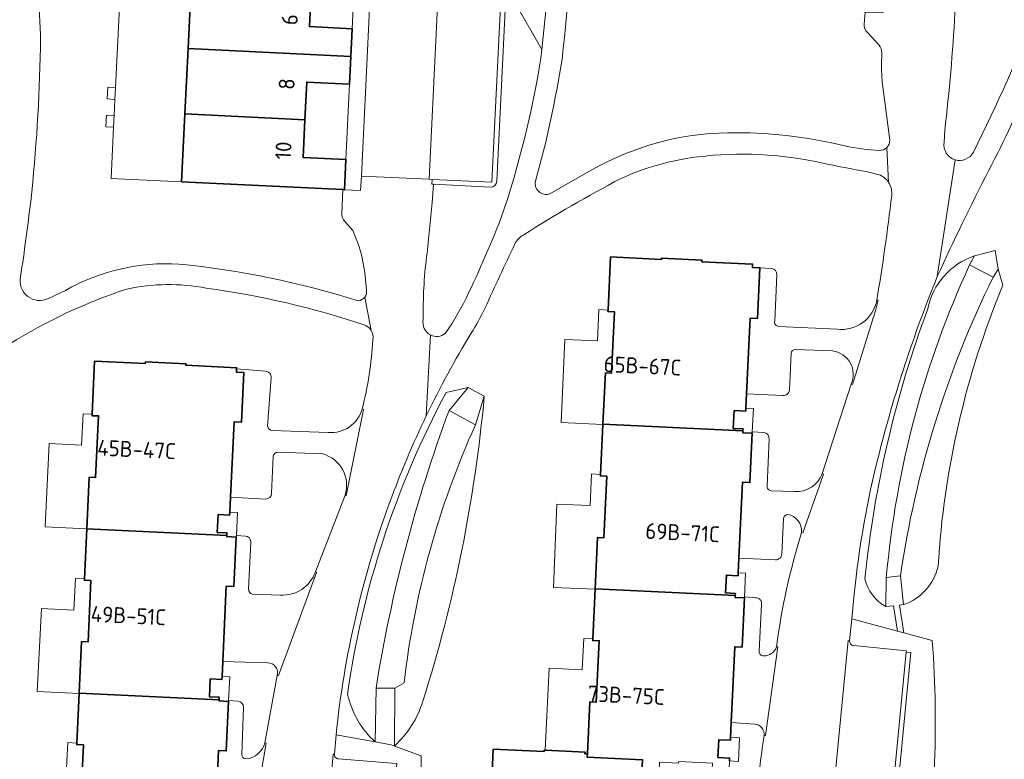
# Model space of a CAD drawing. Extents: x 150256 to 156914, y 461459 to 469481.
# Tile 147 of 256: x 155499 to 155583, y 461829 to 461892. Entities that reach past the tile are written whole.
import ezdxf
from ezdxf.enums import TextEntityAlignment as Align

# ---------------------------------------------------------------- set-up
doc = ezdxf.new("R2010")
doc.units = 0
doc.header["$LTSCALE"] = 0.75
for name, color, linetype, lineweight in [('B-RO-GR-BEPLANTING_CULTUUR_BODEMBEDEKKER-GV', 251, 'CONTINUOUS', 18), ('B-RO-IE-TERREINAFSCHEIDING_KUNSTMATIG_HEKWERK-G', 251, 'IE-TERREINAFSCHEIDING-KUNSTMATIG', 18), ('B-RO-IE-TERREINAFSCHEIDING_KUNSTMATIG_MUUR-G', 251, 'IE-TERREINAFSCHEIDING-KUNSTMATIG-DICHT', 18), ('B-RO-OG-BEBOUWING-GV', 6, 'CONTINUOUS', 35), ('B-RO-OG-BEBOUWING-T18', 1, 'CONTINUOUS', 18), ('B-RO-OG-TERREIN_CULTUURSCHEIDING-GV', 251, 'CONTINUOUS', 18), ('B-RO-VH-VERHARDING_BEDRIJFSVLOERPLAAT-GV', 251, 'CONTINUOUS', 18), ('B-RO-VH-VERHARDING_BETONSTRAATSTEEN-GV', 251, 'CONTINUOUS', 18), ('B-RO-VH-VERHARDING_STRAATBAKSTEEN-GV', 251, 'CONTINUOUS', 18), ('B-RO-VH-VERHARDING_TEGEL-GV', 251, 'CONTINUOUS', 18)]:
    doc.layers.add(name, color=color, linetype=linetype, lineweight=lineweight)
doc.styles.add('NLCS-ISO-M200-T18', font='NLCS-ISO.ttf', dxfattribs={"height": 360})
doc.linetypes.add('IE-TERREINAFSCHEIDING-KUNSTMATIG', pattern='A,4,[82,NLCS.SHX,S=0.75,R=90,X=0,Y=0],4,-2', length=10)
doc.linetypes.add('IE-TERREINAFSCHEIDING-KUNSTMATIG-DICHT', pattern='A,8,-1,[82,NLCS.SHX,S=0.75,R=90,X=0,Y=0],-1', length=10)

msp = doc.modelspace()

# ---------------------------------------------------------------- linework, layer by layer
at = {"layer": 'B-RO-GR-BEPLANTING_CULTUUR_BODEMBEDEKKER-GV'}
for points in [[(155542.367, 461904.3), (155540.853, 461904.37), (155540.302, 461893.076), (155541.149, 461893.052), (155543.398, 461889.124)], [(155543.318, 461888.406), (155543.398, 461889.124), (155541.149, 461893.052), (155540.302, 461893.076), (155539.563, 461877.937)], [(155577.654, 461882.266), (155577.608, 461881.261)], [(155539.042, 461877.439), (155534.174, 461877.686), (155534.079, 461876.139)], [(155535.186, 461865.005), (155535.745, 461865.835), (155536.742, 461867.543)], [(155576.597, 461838.893), (155574.166, 461839.553), (155573.638, 461839.696), (155569.745, 461840.752), (155569.555, 461838.891)], [(155569.912, 461838.471), (155574.4, 461838.019), (155574.391, 461837.919), (155574.789, 461837.881), (155571.777, 461806.709), (155571.379, 461806.748), (155571.369, 461806.648), (155566.873, 461807.092)], [(155533.137, 461829.097), (155530.863, 461829.937), (155530.595, 461830.035), (155529.236, 461830.282), (155525.9, 461830.886), (155525.761, 461829.248)], [(155526.106, 461828.843), (155530.654, 461828.485), (155531.053, 461828.454), (155528.403, 461797.05), (155528.004, 461797.08), (155523.463, 461797.42)]]:
    msp.add_lwpolyline(points, dxfattribs=at)
for points in [[(155543.398, 461889.124, 0.022501), (155544.252, 461902.367)], [(155580.091, 461880.419, 0.027187), (155585.556, 461892.805)], [(155578.516, 461892.211, -0.017296), (155577.654, 461882.266)], [(155539.95, 461874.851, 0.042179), (155543.318, 461888.406)], [(155577.608, 461881.261, 0.378725), (155578.535, 461879.764)], [(155578.535, 461879.764, 0.359413), (155580.091, 461880.419)], [(155539.563, 461877.937, -0.399407), (155539.042, 461877.439)], [(155534.079, 461876.139, -0.005639), (155533.601, 461871.541)], [(155536.742, 461867.543, 0.019414), (155539.95, 461874.851)], [(155533.601, 461871.541, 0.035031), (155533.313, 461866.176)], [(155533.313, 461866.176, 0.34529), (155533.937, 461864.872)], [(155533.937, 461864.872, 0.290662), (155535.186, 461865.005)], [(155569.555, 461838.891, 0.382335), (155569.912, 461838.471)], [(155575.663, 461816.831, 0.058199), (155576.597, 461838.893)], [(155525.761, 461829.248, 0.426709), (155526.106, 461828.843)], [(155531.494, 461797.855, 0.029479), (155533.137, 461829.097)]]:
    msp.add_lwpolyline(points, format="xyb", dxfattribs=at)
at = {"layer": 'B-RO-IE-TERREINAFSCHEIDING_KUNSTMATIG_HEKWERK-G'}
for points in [[(155548.59, 461857.27), (155545.03, 461857.438), (155545.363, 461864.502), (155548.13, 461864.372)], [(155504.699, 461848.392), (155501.155, 461848.568), (155501.507, 461855.652), (155504.255, 461855.516)], [(155547.928, 461843.266), (155544.377, 461843.414), (155544.673, 461850.497), (155547.508, 461850.379)], [(155504.056, 461834.396), (155500.487, 461834.581), (155500.854, 461841.637), (155503.591, 461841.494)], [(155543.691, 461829.589), (155544.021, 461836.551), (155546.833, 461836.418)]]:
    msp.add_lwpolyline(points, dxfattribs=at)
at = {"layer": 'B-RO-IE-TERREINAFSCHEIDING_KUNSTMATIG_MUUR-G'}
for points in [[(155528.049, 461878.37), (155529.281, 461903.928)], [(155507.498, 461893.332), (155507.139, 461885.887)], [(155507.139, 461885.887), (155507.091, 461884.901)], [(155507.091, 461884.901), (155507.025, 461883.537)], [(155507.025, 461883.537), (155506.977, 461882.541)], [(155506.977, 461882.541), (155506.766, 461878.178), (155512.762, 461877.899)], [(155527.991, 461877.155), (155528.049, 461878.37)]]:
    msp.add_lwpolyline(points, dxfattribs=at)
at = {"layer": 'B-RO-OG-BEBOUWING-GV'}
for points in [[(155527.162, 461888.54), (155527.277, 461890.902), (155523.632, 461891.08), (155523.781, 461894.112), (155513.579, 461894.611), (155513.316, 461889.217)], [(155523.254, 461883.165), (155523.411, 461886.363), (155527.047, 461886.185), (155527.162, 461888.54), (155513.316, 461889.217), (155513.044, 461883.665)], [(155513.044, 461883.665), (155512.762, 461877.899), (155526.478, 461877.228), (155526.617, 461877.221), (155526.743, 461879.789), (155523.098, 461879.967), (155523.254, 461883.165)], [(155548.59, 461857.28), (155560.501, 461856.722), (155560.509, 461856.896), (155559.68, 461856.935), (155559.751, 461858.451), (155560.736, 461858.405), (155560.748, 461858.654), (155560.806, 461859.881), (155561.11, 461866.312), (155561.735, 461866.282), (155561.938, 461870.59), (155561.309, 461870.619), (155561.322, 461870.895), (155557.003, 461871.099), (155557.01, 461871.244), (155553.576, 461871.406), (155553.571, 461871.299), (155549.238, 461871.504), (155549.024, 461866.995), (155549.018, 461866.865), (155549.579, 461866.838), (155549.333, 461861.639), (155548.797, 461861.664)], [(155504.7, 461848.403), (155516.609, 461847.843), (155516.619, 461848.054), (155515.79, 461848.093), (155515.861, 461849.609), (155516.85, 461849.563), (155516.862, 461849.813), (155516.921, 461851.078), (155517.223, 461857.497), (155517.859, 461857.467), (155518.057, 461861.684), (155517.421, 461861.714), (155517.434, 461862.002), (155517.438, 461862.094), (155513.119, 461862.297), (155513.125, 461862.424), (155509.685, 461862.586), (155509.679, 461862.452), (155505.368, 461862.655), (155505.156, 461858.143), (155505.15, 461858.014), (155505.698, 461857.988), (155505.452, 461852.757), (155504.906, 461852.782)], [(155547.929, 461843.287), (155559.847, 461842.733), (155559.855, 461842.907), (155559.025, 461842.945), (155559.096, 461844.462), (155560.083, 461844.415), (155560.095, 461844.665), (155560.153, 461845.909), (155560.458, 461852.362), (155561.086, 461852.332), (155561.284, 461856.526), (155560.494, 461856.564), (155560.501, 461856.722), (155548.59, 461857.28), (155548.59, 461857.27), (155548.389, 461853.026), (155548.383, 461852.896), (155548.929, 461852.871), (155548.682, 461847.641), (155548.136, 461847.667)], [(155504.058, 461834.437), (155515.953, 461833.878), (155515.962, 461834.083), (155515.133, 461834.122), (155515.205, 461835.638), (155516.193, 461835.591), (155516.205, 461835.841), (155516.265, 461837.129), (155516.566, 461843.529), (155517.217, 461843.499), (155517.414, 461847.7), (155516.604, 461847.738), (155516.609, 461847.843), (155504.7, 461848.403), (155504.699, 461848.392), (155504.501, 461844.153), (155504.495, 461844.023), (155505.056, 461843.997), (155504.811, 461838.783), (155504.263, 461838.809)], [(155538.6, 461815.439), (155550.466, 461814.871), (155550.476, 461815.08), (155549.678, 461815.118), (155549.75, 461816.634), (155550.742, 461816.587), (155550.754, 461816.837), (155550.812, 461818.078), (155551.116, 461824.501), (155551.752, 461824.471), (155551.955, 461828.778), (155547.265, 461828.999), (155547.278, 461829.276), (155547.061, 461829.286), (155547.068, 461829.429), (155543.691, 461829.589), (155543.601, 461829.593), (155543.594, 461829.46), (155539.27, 461829.665), (155539.057, 461825.17), (155539.051, 461825.04), (155539.598, 461825.014), (155539.35, 461819.78), (155538.807, 461819.806)]]:
    msp.add_lwpolyline(points, close=True, dxfattribs=at)
for points in [[(155559.353, 461828.667), (155559.365, 461828.916), (155558.375, 461828.963), (155558.446, 461830.471), (155559.432, 461830.424), (155559.444, 461830.674), (155559.503, 461831.93), (155559.807, 461838.371), (155560.429, 461838.342), (155560.626, 461842.533), (155559.839, 461842.57), (155559.847, 461842.733), (155547.929, 461843.287), (155547.928, 461843.266), (155547.728, 461839.036), (155547.722, 461838.906), (155548.276, 461838.88), (155548.029, 461833.659), (155547.486, 461833.685), (155547.278, 461829.276), (155547.265, 461828.999), (155551.955, 461828.778)], [(155515.611, 461823.196), (155515.91, 461829.557), (155516.561, 461829.527), (155516.758, 461833.735), (155515.948, 461833.773), (155515.953, 461833.878), (155504.058, 461834.437), (155504.056, 461834.396), (155503.858, 461830.195), (155503.852, 461830.065), (155504.414, 461830.039), (155504.169, 461824.819)]]:
    msp.add_lwpolyline(points, dxfattribs=at)
at = {"layer": 'B-RO-OG-TERREIN_CULTUURSCHEIDING-GV'}
for points in [[(155546.033, 461903.024, -0.026392), (155545.113, 461888.321)], [(155499.822, 461898.21, -0.058621), (155500.758, 461889.271)], [(155571.078, 461890.582, -0.230419), (155570.807, 461891.299)], [(155500.758, 461889.271, -0.022696), (155499.934, 461876.231)], [(155572.298, 461888.851, 0.189139), (155572.081, 461889.503)], [(155545.113, 461888.321, -0.030966), (155542.852, 461877.948)], [(155572.344, 461886.381, -0.016648), (155572.272, 461887.822)], [(155585.098, 461886.867, -0.024488), (155581.391, 461878.818)], [(155547.655, 461878.903, -0.125241), (155559.193, 461882.064)], [(155559.193, 461882.064, -0.062894), (155569.147, 461880.958)], [(155569.147, 461880.958, 0.048595), (155572.111, 461880.552)], [(155572.111, 461880.552, 0.203697), (155572.737, 461880.811)], [(155572.737, 461880.811, 0.201657), (155572.987, 461881.435)], [(155556.641, 461880.009, 0.075047), (155550.138, 461878.185)], [(155567.169, 461879.511, 0.085105), (155556.641, 461880.009)], [(155571.099, 461878.753, -0.014797), (155567.169, 461879.511)], [(155572.887, 461877.841, 0.157396), (155572.073, 461878.496)], [(155581.391, 461878.818, 0.013078), (155577.026, 461869.838)], [(155550.138, 461878.185, 0.02106), (155541.818, 461873.36)], [(155542.852, 461877.948, 0.65928), (155544.23, 461876.954)], [(155573.151, 461876.72, 0.175011), (155572.887, 461877.841)], [(155571.883, 461867.845, 0.011941), (155573.151, 461876.72)], [(155499.934, 461876.231, -0.007506), (155499.074, 461869.826)], [(155526.655, 461874.509, -0.206126), (155526.393, 461875.227)], [(155528.334, 461870.182, 0.076644), (155527.32, 461873.758)], [(155541.818, 461873.36, 0.171417), (155541.11, 461872.627)], [(155541.11, 461872.627, 0.00647), (155538.581, 461867.172)], [(155580.194, 461871.607, 0.268055), (155576.211, 461867.084)], [(155576.211, 461867.084, -0.268055), (155580.194, 461871.607)], [(155502.883, 461868.657, -0.144635), (155512.528, 461870.904)], [(155512.528, 461870.904, -0.051459), (155527.786, 461867.771)], [(155572.69, 461844.265, -0.086132), (155579.777, 461870.836)], [(155579.777, 461870.836, 0.086132), (155572.69, 461844.265)], [(155562.928, 461870.527, -0.400337), (155563.379, 461869.994)], [(155577.026, 461869.838, 0.034921), (155572.04, 461854.662)], [(155499.074, 461869.826, 0.630502), (155501.45, 461867.98)], [(155514.85, 461868.861, 0.098711), (155508.093, 461868.78)], [(155581.763, 461869.781, 0.078261), (155573.894, 461844.391)], [(155573.894, 461844.391, -0.078261), (155581.763, 461869.781)], [(155577.091, 461845.221, -0.083298), (155582.605, 461869.113)], [(155582.605, 461869.113, 0.083298), (155577.091, 461845.221)], [(155508.093, 461868.78, 0.058518), (155498.158, 461864.126)], [(155528.418, 461865.677, 0.048071), (155514.85, 461868.861)], [(155528.333, 461868.088, 0.198833), (155528.496, 461868.696)], [(155527.786, 461867.771, 0.199135), (155528.333, 461868.088)], [(155568.525, 461865.359, 0.393971), (155571.883, 461867.845)], [(155538.581, 461867.172, -0.031669), (155537.379, 461865.026)], [(155576.211, 461867.084, 0.063378), (155570.87, 461844.16)], [(155570.87, 461844.16, -0.063378), (155576.211, 461867.084)], [(155528.886, 461865.266, 0.144392), (155528.418, 461865.677)], [(155563.196, 461866.064, 0.461903), (155563.534, 461865.595)], [(155529.037, 461864.474, 0.190473), (155528.886, 461865.266)], [(155537.379, 461865.026, 0.024378), (155533.572, 461858.007)], [(155528.125, 461858.564, 0.04399), (155529.037, 461864.474)], [(155564.98, 461863.652, 0.40217), (155564.598, 461863.288)], [(155569.7, 461860.699, 0.507832), (155568.113, 461863.513)], [(155519.905, 461861.795, -0.433437), (155520.367, 461861.251)], [(155526.871, 461834.312, -0.088585), (155535.268, 461859.994)], [(155535.268, 461859.994, 0.088585), (155526.871, 461834.312)], [(155564.446, 461860.189, -0.424032), (155563.904, 461859.731)], [(155538.501, 461859.679, -0.054046), (155533.278, 461833.754)], [(155533.278, 461833.754, 0.054046), (155538.501, 461859.679)], [(155525.24, 461856.589, 0.35756), (155528.125, 461858.564)], [(155529.298, 461834.855, -0.049316), (155535.506, 461858.457)], [(155535.506, 461858.457, 0.049316), (155529.298, 461834.855)], [(155533.572, 461858.007, 0.024342), (155530.471, 461850.662)], [(155520.081, 461857.137, 0.409134), (155520.475, 461856.766)], [(155537.751, 461857.242, 0.077354), (155531.684, 461835.305)], [(155531.684, 461835.305, -0.077354), (155537.751, 461857.242)], [(155562.268, 461856.59, -0.403915), (155562.737, 461856.026)], [(155520.958, 461854.91, 0.413056), (155520.555, 461854.543)], [(155526.665, 461851.25, 0.426972), (155524.766, 461854.761)], [(155572.04, 461854.662, 0.036528), (155569.958, 461842.831)], [(155564.891, 461851.566, 0.32927), (155567.243, 461853.075)], [(155520.421, 461851.431, -0.407411), (155519.901, 461850.925)], [(155562.558, 461852.041, 0.422944), (155562.895, 461851.633)], [(155530.471, 461850.662, 0.062647), (155525.9, 461830.886)], [(155564.297, 461849.624, 0.352783), (155563.939, 461849.262)], [(155565.488, 461848.089, 0.382899), (155564.297, 461849.624)], [(155563.36, 461838.373, -0.043424), (155565.488, 461848.089)], [(155518.189, 461847.784, -0.405508), (155518.664, 461847.27)], [(155563.799, 461846.25, -0.418319), (155563.28, 461845.765)], [(155521.168, 461842.768, 0.333955), (155524.14, 461844.73)], [(155574.152, 461841.955, 0.259952), (155577.091, 461845.221)], [(155577.091, 461845.221, -0.259952), (155574.152, 461841.955)], [(155570.87, 461844.16, 0.215962), (155572.645, 461841.795)], [(155572.645, 461841.795, -0.215962), (155570.87, 461844.16)], [(155518.463, 461843.265, 0.363189), (155518.802, 461842.844)], [(155561.602, 461842.533, -0.468191), (155562.086, 461841.994)], [(155576.597, 461838.893, -0.058199), (155575.663, 461816.831)], [(155562.256, 461837.594, 0.308614), (155563.36, 461838.373)], [(155561.882, 461838.007, 0.463844), (155562.256, 461837.594)], [(155520.898, 461835.936, 0.505298), (155520.081, 461836.999)], [(155529.236, 461830.282, -0.151552), (155526.871, 461834.312)], [(155526.871, 461834.312, 0.151552), (155529.236, 461830.282)], [(155517.544, 461833.743, -0.410332), (155518.024, 461833.236)], [(155533.278, 461833.754, -0.133838), (155530.863, 461829.937)], [(155530.863, 461829.937, 0.133838), (155533.278, 461833.754)], [(155562.295, 461830.83, 0.408163), (155561.511, 461831.81)], [(155561.541, 461825.185, -0.005686), (155562.295, 461830.83)], [(155518.244, 461828.842, 0.315036), (155519.846, 461830.198)], [(155517.873, 461829.221, 0.397345), (155518.244, 461828.842)], [(155533.137, 461829.097, -0.029479), (155531.494, 461797.855)]]:
    msp.add_lwpolyline(points, format="xyb", dxfattribs=at)
for points in [[(155526.393, 461875.227), (155526.478, 461877.228), (155512.762, 461877.899), (155506.766, 461878.178), (155506.977, 461882.541), (155506.33, 461882.568), (155506.371, 461883.564), (155507.025, 461883.537), (155507.091, 461884.901), (155506.437, 461884.938), (155506.492, 461885.924), (155507.139, 461885.887), (155507.498, 461893.332)], [(155570.807, 461891.299), (155570.88, 461892.317)], [(155572.081, 461889.503), (155571.078, 461890.582)], [(155572.272, 461887.822), (155572.298, 461888.851)], [(155572.987, 461881.435), (155572.344, 461886.381)], [(155544.23, 461876.954), (155547.655, 461878.903)], [(155572.073, 461878.496), (155571.099, 461878.753)], [(155527.32, 461873.758), (155526.655, 461874.509)], [(155539.057, 461825.17), (155539.27, 461829.665), (155543.594, 461829.46), (155543.601, 461829.593), (155543.691, 461829.589), (155544.021, 461836.551), (155546.833, 461836.418), (155546.959, 461839.072), (155547.728, 461839.036), (155547.928, 461843.266), (155544.377, 461843.414), (155544.673, 461850.497), (155547.508, 461850.379), (155547.62, 461853.063), (155548.389, 461853.026), (155548.59, 461857.27), (155545.03, 461857.438), (155545.363, 461864.502), (155548.13, 461864.372), (155548.255, 461867.031), (155549.024, 461866.995), (155549.238, 461871.504), (155553.571, 461871.299), (155553.576, 461871.406), (155557.01, 461871.244), (155557.003, 461871.099), (155561.322, 461870.895), (155561.309, 461870.619), (155561.938, 461870.59), (155562.928, 461870.527)], [(155579.777, 461870.836), (155580.194, 461871.607)], [(155580.194, 461871.607), (155581.939, 461872.052), (155582.189, 461870.476), (155582.605, 461869.113)], [(155581.763, 461869.781), (155579.777, 461870.836)], [(155528.496, 461868.696), (155528.334, 461870.182)], [(155563.379, 461869.994), (155563.196, 461866.064)], [(155582.605, 461869.113), (155582.189, 461870.476), (155581.763, 461869.781)], [(155501.45, 461867.98), (155502.883, 461868.657)], [(155563.534, 461865.595), (155568.525, 461865.359)], [(155564.598, 461863.288), (155564.446, 461860.189)], [(155568.113, 461863.513), (155564.98, 461863.652)], [(155502.962, 461827.539), (155503.089, 461830.231), (155503.858, 461830.195), (155504.056, 461834.396), (155500.487, 461834.581), (155500.854, 461841.637), (155503.591, 461841.494), (155503.731, 461844.189), (155504.501, 461844.153), (155504.699, 461848.392), (155501.155, 461848.568), (155501.507, 461855.652), (155504.255, 461855.516), (155504.387, 461858.18), (155505.156, 461858.143), (155505.368, 461862.655), (155509.679, 461862.452), (155509.685, 461862.586), (155513.125, 461862.424), (155513.119, 461862.297), (155517.438, 461862.094), (155517.434, 461862.002), (155519.905, 461861.795)], [(155520.367, 461861.251), (155520.081, 461857.137)], [(155567.243, 461853.075), (155569.7, 461860.699)], [(155535.268, 461859.994), (155537.136, 461860.418), (155538.501, 461859.679)], [(155535.506, 461858.457), (155537.136, 461860.418), (155535.268, 461859.994)], [(155563.904, 461859.731), (155560.806, 461859.881), (155560.748, 461858.654), (155561.383, 461858.624), (155561.29, 461856.654), (155562.268, 461856.59)], [(155538.501, 461859.679), (155537.751, 461857.242)], [(155537.751, 461857.242), (155535.506, 461858.457)], [(155520.475, 461856.766), (155525.24, 461856.589)], [(155562.737, 461856.026), (155562.558, 461852.041)], [(155524.766, 461854.761), (155520.958, 461854.91)], [(155520.555, 461854.543), (155520.421, 461851.431)], [(155562.895, 461851.633), (155564.891, 461851.566)], [(155519.901, 461850.925), (155516.921, 461851.078), (155516.862, 461849.813), (155517.511, 461849.782), (155517.419, 461847.819), (155518.189, 461847.784)], [(155524.14, 461844.73), (155526.665, 461851.25)], [(155563.939, 461849.262), (155563.799, 461846.25)], [(155518.664, 461847.27), (155518.463, 461843.265)], [(155563.28, 461845.765), (155560.153, 461845.909), (155560.095, 461844.665), (155560.725, 461844.635), (155560.63, 461842.621), (155561.602, 461842.533)], [(155572.645, 461841.795), (155572.69, 461844.265)], [(155572.69, 461844.265), (155573.894, 461844.391)], [(155573.894, 461844.391), (155574.152, 461841.955)], [(155518.802, 461842.844), (155521.168, 461842.768)], [(155569.958, 461842.831), (155569.745, 461840.752), (155573.638, 461839.696), (155573.306, 461841.866), (155572.645, 461841.795)], [(155562.086, 461841.994), (155561.882, 461838.007)], [(155574.152, 461841.955), (155573.804, 461841.918), (155574.166, 461839.553), (155576.597, 461838.893)], [(155520.081, 461836.999), (155516.265, 461837.129), (155516.205, 461835.841), (155516.856, 461835.811), (155516.761, 461833.796), (155517.544, 461833.743)], [(155519.846, 461830.198), (155520.898, 461835.936)], [(155529.236, 461830.282), (155529.298, 461834.855)], [(155529.298, 461834.855), (155530.889, 461834.863)], [(155531.684, 461835.305), (155530.889, 461834.863), (155530.863, 461829.937)], [(155530.889, 461834.863), (155531.684, 461835.305)], [(155518.024, 461833.236), (155517.873, 461829.221)], [(155561.511, 461831.81), (155559.503, 461831.93), (155559.444, 461830.674), (155560.213, 461830.638), (155560.122, 461828.63), (155559.353, 461828.667), (155559.32, 461827.965), (155557.888, 461828.033), (155557.909, 461828.475), (155555.034, 461828.612), (155555.028, 461828.493), (155553.413, 461828.57), (155553.221, 461824.165)], [(155525.9, 461830.886), (155529.236, 461830.282)], [(155530.863, 461829.937), (155533.137, 461829.097)]]:
    msp.add_lwpolyline(points, dxfattribs=at)
at = {"layer": 'B-RO-VH-VERHARDING_BEDRIJFSVLOERPLAAT-GV'}
for points in [[(155539.563, 461877.937), (155540.302, 461893.076), (155540.853, 461904.37), (155540.443, 461904.388), (155539.153, 461877.857), (155534.064, 461878.092), (155534.043, 461877.693), (155534.174, 461877.686)], [(155534.174, 461877.686), (155539.042, 461877.439)]]:
    msp.add_lwpolyline(points, dxfattribs=at)
for points in [[(155507.091, 461884.901), (155507.139, 461885.887), (155506.492, 461885.924), (155506.437, 461884.938)], [(155506.977, 461882.541), (155507.025, 461883.537), (155506.371, 461883.564), (155506.33, 461882.568)], [(155582.189, 461870.476), (155581.939, 461872.052), (155580.194, 461871.607), (155579.777, 461870.836), (155581.763, 461869.781)], [(155537.136, 461860.418), (155535.506, 461858.457), (155537.751, 461857.242), (155538.501, 461859.679)], [(155573.638, 461839.696), (155574.166, 461839.553), (155573.804, 461841.918), (155574.152, 461841.955), (155573.894, 461844.391), (155572.69, 461844.265), (155572.645, 461841.795), (155573.306, 461841.866)], [(155574.391, 461837.919), (155571.379, 461806.748), (155571.777, 461806.709), (155574.789, 461837.881)], [(155529.298, 461834.855), (155529.236, 461830.282), (155530.595, 461830.035), (155530.863, 461829.937), (155530.889, 461834.863)]]:
    msp.add_lwpolyline(points, close=True, dxfattribs=at)
msp.add_lwpolyline([(155539.042, 461877.439, 0.399407), (155539.563, 461877.937)], format="xyb", dxfattribs=at)
at = {"layer": 'B-RO-VH-VERHARDING_BETONSTRAATSTEEN-GV'}
for points in [[(155533.828, 461878.103), (155535.078, 461904.629), (155529.327, 461904.887), (155529.281, 461903.928), (155528.049, 461878.37)], [(155533.828, 461878.103), (155534.064, 461878.092), (155539.153, 461877.857), (155540.443, 461904.388), (155536.162, 461904.58), (155535.078, 461904.629)]]:
    msp.add_lwpolyline(points, close=True, dxfattribs=at)
for points in [[(155569.555, 461838.891), (155569.455, 461838.901), (155566.337, 461806.765), (155566.437, 461806.756)], [(155566.873, 461807.092), (155571.369, 461806.648), (155571.379, 461806.748), (155574.391, 461837.919), (155574.4, 461838.019), (155569.912, 461838.471)], [(155525.761, 461829.248), (155525.661, 461829.256), (155522.929, 461797.089), (155523.029, 461797.08)], [(155530.654, 461828.485), (155526.106, 461828.843)]]:
    msp.add_lwpolyline(points, dxfattribs=at)
for points in [[(155569.912, 461838.471, -0.382335), (155569.555, 461838.891)], [(155526.106, 461828.843, -0.426709), (155525.761, 461829.248)]]:
    msp.add_lwpolyline(points, format="xyb", dxfattribs=at)
at = {"layer": 'B-RO-VH-VERHARDING_STRAATBAKSTEEN-GV'}
for points in [[(155545.113, 461888.321, 0.026392), (155546.033, 461903.024)], [(155544.252, 461902.367, -0.022501), (155543.398, 461889.124)], [(155500.758, 461889.271, 0.058621), (155499.822, 461898.21)], [(155585.556, 461892.805, -0.027187), (155580.091, 461880.419)], [(155577.654, 461882.266, 0.017296), (155578.516, 461892.211)], [(155570.807, 461891.299, 0.230419), (155571.078, 461890.582)], [(155499.934, 461876.231, 0.022696), (155500.758, 461889.271)], [(155572.081, 461889.503, -0.189139), (155572.298, 461888.851)], [(155543.318, 461888.406, -0.042179), (155539.95, 461874.851)], [(155542.852, 461877.948, 0.030966), (155545.113, 461888.321)], [(155572.272, 461887.822, 0.016648), (155572.344, 461886.381)], [(155581.391, 461878.818, 0.024488), (155585.098, 461886.867)], [(155559.193, 461882.064, 0.125241), (155547.655, 461878.903)], [(155569.147, 461880.958, 0.062894), (155559.193, 461882.064)], [(155572.111, 461880.552, -0.048595), (155569.147, 461880.958)], [(155572.737, 461880.811, -0.203697), (155572.111, 461880.552)], [(155572.987, 461881.435, -0.201657), (155572.737, 461880.811)], [(155578.535, 461879.764, -0.378725), (155577.608, 461881.261)], [(155550.138, 461878.185, -0.075047), (155556.641, 461880.009)], [(155556.641, 461880.009, -0.085105), (155567.169, 461879.511)], [(155580.091, 461880.419, -0.359413), (155578.535, 461879.764)], [(155567.169, 461879.511, 0.014797), (155571.099, 461878.753)], [(155572.073, 461878.496, -0.157396), (155572.887, 461877.841)], [(155577.026, 461869.838, -0.013078), (155581.391, 461878.818)], [(155541.818, 461873.36, -0.02106), (155550.138, 461878.185)], [(155544.23, 461876.954, -0.65928), (155542.852, 461877.948)], [(155572.887, 461877.841, -0.175011), (155573.151, 461876.72)], [(155573.151, 461876.72, -0.011941), (155571.883, 461867.845)], [(155499.074, 461869.826, 0.007506), (155499.934, 461876.231)], [(155533.601, 461871.541, 0.005639), (155534.079, 461876.139)], [(155526.393, 461875.227, 0.206126), (155526.655, 461874.509)], [(155539.95, 461874.851, -0.019414), (155536.742, 461867.543)], [(155527.32, 461873.758, -0.076644), (155528.334, 461870.182)], [(155541.11, 461872.627, -0.171417), (155541.818, 461873.36)], [(155538.581, 461867.172, -0.00647), (155541.11, 461872.627)], [(155533.313, 461866.176, -0.035031), (155533.601, 461871.541)], [(155512.528, 461870.904, 0.144635), (155502.883, 461868.657)], [(155527.786, 461867.771, 0.051459), (155512.528, 461870.904)], [(155563.379, 461869.994, 0.400337), (155562.928, 461870.527)], [(155572.04, 461854.662, -0.034921), (155577.026, 461869.838)], [(155501.45, 461867.98, -0.630502), (155499.074, 461869.826)], [(155508.093, 461868.78, -0.098711), (155514.85, 461868.861)], [(155498.158, 461864.126, -0.058518), (155508.093, 461868.78)], [(155514.85, 461868.861, -0.048071), (155528.418, 461865.677)], [(155528.496, 461868.696, -0.198833), (155528.333, 461868.088)], [(155528.333, 461868.088, -0.199135), (155527.786, 461867.771)], [(155571.883, 461867.845, -0.393971), (155568.525, 461865.359)], [(155571.511, 461866.125, 0.033207), (155571.985, 461867.822)], [(155571.985, 461867.822, -0.033207), (155571.511, 461866.125)], [(155537.379, 461865.026, 0.031669), (155538.581, 461867.172)], [(155528.418, 461865.677, -0.144392), (155528.886, 461865.266)], [(155533.937, 461864.872, -0.34529), (155533.313, 461866.176)], [(155563.534, 461865.595, -0.461903), (155563.196, 461866.064)], [(155528.886, 461865.266, -0.190473), (155529.037, 461864.474)], [(155533.572, 461858.007, -0.024378), (155537.379, 461865.026)], [(155535.186, 461865.005, -0.290662), (155533.937, 461864.872)], [(155529.037, 461864.474, -0.04399), (155528.125, 461858.564)], [(155564.598, 461863.288, -0.40217), (155564.98, 461863.652)], [(155568.113, 461863.513, -0.507832), (155569.7, 461860.699)], [(155520.367, 461861.251, 0.433437), (155519.905, 461861.795)], [(155563.904, 461859.731, 0.424032), (155564.446, 461860.189)], [(155528.125, 461858.564, -0.35756), (155525.24, 461856.589)], [(155530.471, 461850.662, -0.024342), (155533.572, 461858.007)], [(155520.475, 461856.766, -0.409134), (155520.081, 461857.137)], [(155562.737, 461856.026, 0.403915), (155562.268, 461856.59)], [(155520.555, 461854.543, -0.413056), (155520.958, 461854.91)], [(155524.766, 461854.761, -0.426972), (155526.665, 461851.25)], [(155569.958, 461842.831, -0.036528), (155572.04, 461854.662)], [(155567.243, 461853.075, -0.32927), (155564.891, 461851.566)], [(155519.901, 461850.925, 0.407411), (155520.421, 461851.431)], [(155562.895, 461851.633, -0.422944), (155562.558, 461852.041)], [(155525.9, 461830.886, -0.062647), (155530.471, 461850.662)], [(155563.939, 461849.262, -0.352783), (155564.297, 461849.624)], [(155564.297, 461849.624, -0.382899), (155565.488, 461848.089)], [(155565.488, 461848.089, 0.043424), (155563.36, 461838.373)], [(155518.664, 461847.27, 0.405508), (155518.189, 461847.784)], [(155563.28, 461845.765, 0.418319), (155563.799, 461846.25)], [(155524.14, 461844.73, -0.333955), (155521.168, 461842.768)], [(155518.802, 461842.844, -0.363189), (155518.463, 461843.265)], [(155562.086, 461841.994, 0.468191), (155561.602, 461842.533)], [(155563.36, 461838.373, -0.308614), (155562.256, 461837.594)], [(155562.256, 461837.594, -0.463844), (155561.882, 461838.007)], [(155520.081, 461836.999, -0.505298), (155520.898, 461835.936)], [(155518.024, 461833.236, 0.410332), (155517.544, 461833.743)], [(155561.511, 461831.81, -0.408163), (155562.295, 461830.83)], [(155562.295, 461830.83, 0.005686), (155561.541, 461825.185)], [(155519.846, 461830.198, -0.315036), (155518.244, 461828.842)], [(155518.244, 461828.842, -0.397345), (155517.873, 461829.221)]]:
    msp.add_lwpolyline(points, format="xyb", dxfattribs=at)
for points in [[(155578.516, 461892.211), (155578.531, 461892.611), (155578.111, 461892.627), (155572.423, 461892.947), (155572.388, 461892.242), (155570.98, 461892.312), (155570.88, 461892.317), (155570.807, 461891.299)], [(155571.078, 461890.582), (155572.081, 461889.503)], [(155543.398, 461889.124), (155543.318, 461888.406)], [(155572.298, 461888.851), (155572.272, 461887.822)], [(155572.344, 461886.381), (155572.987, 461881.435)], [(155577.608, 461881.261), (155577.654, 461882.266)], [(155572.737, 461880.811), (155572.887, 461877.841)], [(155572.887, 461877.841), (155572.737, 461880.811)], [(155577.026, 461869.838), (155578.535, 461879.764)], [(155578.535, 461879.764), (155577.026, 461869.838)], [(155534.079, 461876.139), (155534.174, 461877.686), (155534.043, 461877.693), (155534.064, 461878.092), (155533.828, 461878.103), (155528.049, 461878.37), (155527.991, 461877.155), (155526.617, 461877.221), (155526.478, 461877.228), (155526.393, 461875.227)], [(155547.655, 461878.903), (155544.23, 461876.954)], [(155571.099, 461878.753), (155572.073, 461878.496)], [(155526.655, 461874.509), (155527.32, 461873.758)], [(155528.334, 461870.182), (155528.496, 461868.696)], [(155562.928, 461870.527), (155561.938, 461870.59), (155561.735, 461866.282), (155561.11, 461866.312), (155560.806, 461859.881), (155563.904, 461859.731)], [(155563.196, 461866.064), (155563.379, 461869.994)], [(155502.883, 461868.657), (155501.45, 461867.98)], [(155528.333, 461868.088), (155528.886, 461865.266)], [(155528.886, 461865.266), (155528.333, 461868.088)], [(155536.742, 461867.543), (155535.745, 461865.835), (155535.186, 461865.005)], [(155571.985, 461867.822), (155571.883, 461867.845)], [(155571.883, 461867.845), (155571.985, 461867.822)], [(155571.511, 461866.125), (155569.821, 461860.662), (155569.7, 461860.699), (155567.243, 461853.075), (155567.362, 461853.035), (155565.596, 461848.045), (155565.488, 461848.089)], [(155569.7, 461860.699), (155569.821, 461860.662), (155571.511, 461866.125)], [(155533.572, 461858.007), (155533.937, 461864.872)], [(155533.937, 461864.872), (155533.572, 461858.007)], [(155568.525, 461865.359), (155563.534, 461865.595)], [(155564.446, 461860.189), (155564.598, 461863.288)], [(155564.98, 461863.652), (155568.113, 461863.513)], [(155519.905, 461861.795), (155517.434, 461862.002), (155517.421, 461861.714), (155518.057, 461861.684), (155517.859, 461857.467), (155517.223, 461857.497), (155516.921, 461851.078), (155519.901, 461850.925)], [(155520.081, 461857.137), (155520.367, 461861.251)], [(155528.125, 461858.564), (155528.222, 461858.54), (155526.759, 461851.214), (155526.665, 461851.25), (155524.14, 461844.73), (155524.233, 461844.694), (155520.997, 461835.918), (155520.898, 461835.936), (155519.846, 461830.198), (155519.944, 461830.18), (155518.598, 461822.195), (155518.498, 461822.205), (155517.967, 461816.349), (155517.738, 461812.368), (155516.916, 461793.584), (155517.245, 461793.569), (155522.722, 461794.53), (155522.835, 461794.421), (155523.029, 461797.08), (155522.929, 461797.089), (155525.661, 461829.256), (155525.761, 461829.248), (155525.9, 461830.886)], [(155526.665, 461851.25), (155526.759, 461851.214), (155528.222, 461858.54), (155528.125, 461858.564)], [(155525.24, 461856.589), (155520.475, 461856.766)], [(155562.268, 461856.59), (155561.29, 461856.654), (155561.284, 461856.526), (155561.086, 461852.332), (155560.458, 461852.362), (155560.153, 461845.909), (155563.28, 461845.765)], [(155562.558, 461852.041), (155562.737, 461856.026)], [(155520.958, 461854.91), (155524.766, 461854.761)], [(155520.421, 461851.431), (155520.555, 461854.543)], [(155565.488, 461848.089), (155565.596, 461848.045), (155567.362, 461853.035), (155567.243, 461853.075)], [(155564.891, 461851.566), (155562.895, 461851.633)], [(155563.799, 461846.25), (155563.939, 461849.262)], [(155518.189, 461847.784), (155517.419, 461847.819), (155517.414, 461847.7), (155517.217, 461843.499), (155516.566, 461843.529), (155516.265, 461837.129), (155520.081, 461836.999)], [(155518.463, 461843.265), (155518.664, 461847.27)], [(155520.898, 461835.936), (155520.997, 461835.918), (155524.233, 461844.694), (155524.14, 461844.73)], [(155521.168, 461842.768), (155518.802, 461842.844)], [(155561.602, 461842.533), (155560.63, 461842.621), (155560.626, 461842.533), (155560.429, 461838.342), (155559.807, 461838.371), (155559.503, 461831.93), (155561.511, 461831.81)], [(155566.437, 461806.756), (155566.337, 461806.765), (155569.455, 461838.901), (155569.555, 461838.891), (155569.745, 461840.752), (155569.958, 461842.831)], [(155561.882, 461838.007), (155562.086, 461841.994)], [(155562.295, 461830.83), (155562.419, 461830.825), (155563.474, 461838.361), (155563.36, 461838.373)], [(155563.36, 461838.373), (155563.474, 461838.361), (155562.419, 461830.825), (155562.295, 461830.83)], [(155517.544, 461833.743), (155516.761, 461833.796), (155516.758, 461833.735), (155516.561, 461829.527), (155515.91, 461829.557), (155515.611, 461823.196), (155517.615, 461823.12)], [(155517.873, 461829.221), (155518.024, 461833.236)], [(155518.498, 461822.205), (155518.598, 461822.195), (155519.944, 461830.18), (155519.846, 461830.198)]]:
    msp.add_lwpolyline(points, dxfattribs=at)
at = {"layer": 'B-RO-VH-VERHARDING_TEGEL-GV'}
msp.add_lwpolyline([(155527.866, 461903.17), (155527.794, 461901.694), (155527.678, 461899.328), (155527.564, 461896.993), (155527.277, 461890.902), (155527.162, 461888.54), (155527.047, 461886.185), (155526.743, 461879.789), (155526.617, 461877.221), (155527.991, 461877.155), (155528.049, 461878.37), (155529.281, 461903.928), (155527.907, 461903.994)], close=True, dxfattribs=at)

# ---------------------------------------------------------------- texts
at = {"layer": 'B-RO-OG-BEBOUWING-T18', "style": 'NLCS-ISO-M200-T18'}
for s, rotation, p in [('6', 87.2, (155521.966, 461891.681)), ('8', 87.2, (155521.698, 461886.208)), ('10', 87.2, (155521.421, 461880.549)), ('65B-67C', 357.2, (155551.956, 461862.25)), ('45B-47C', 357.2, (155508.939, 461855.147)), ('69B-71C', 357.2, (155555.366, 461848.078)), ('49B-51C', 357.2, (155508.242, 461841.024)), ('73B-75C', 357.2, (155550.576, 461834.255))]:
    msp.add_text(s, height=1.35, rotation=rotation, dxfattribs=at).set_placement(p, align=Align.MIDDLE)

doc.saveas('drawing.dxf')
